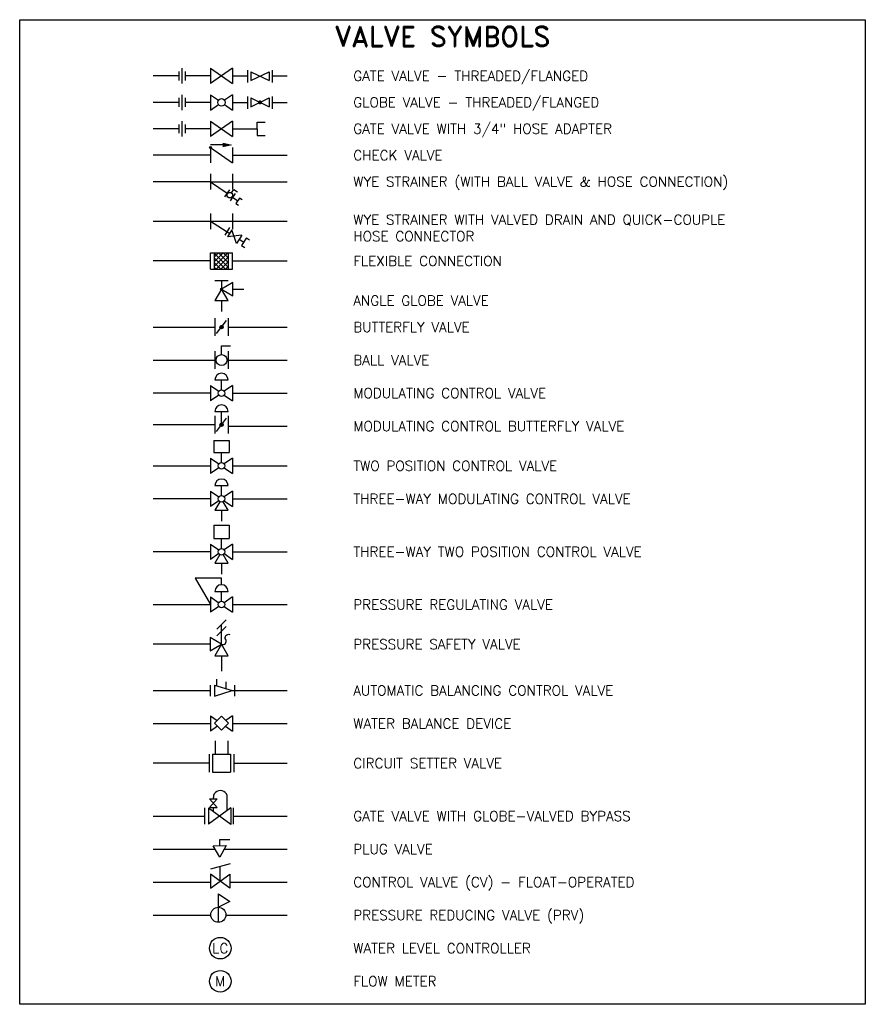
# Model space of a CAD drawing. Header units: inches. Extents: x 0.29 to 8.29, y -9.32 to -0.01.
import ezdxf
from ezdxf.enums import TextEntityAlignment as Align

# ---------------------------------------------------------------- set-up
doc = ezdxf.new("R2010")
doc.units = ezdxf.units.IN
doc.header["$MEASUREMENT"] = 0
doc.layers.add('G-ANNO-NPLT', color=7, linetype='Continuous', plot=False)
for name, color, linetype in [('M-DETL-MEDM', 4, 'Continuous'), ('M-DETL-TEXT', 2, 'Continuous'), ('M-DETL-THIN', 2, 'Continuous'), ('P-DETL-MEDM', 4, 'Continuous'), ('P-DETL-TEXT', 2, 'Continuous'), ('P-DETL-THIN', 2, 'Continuous')]:
    doc.layers.add(name, color=color, linetype=linetype)
doc.styles.add('ROMAND', font='romand.shx', dxfattribs={"width": 0.8})
doc.styles.add('Romans', font='romans.shx', dxfattribs={"width": 0.75})

msp = doc.modelspace()

# ---------------------------------------------------------------- hatches: boundary and pattern name
at = {"layer": 'M-DETL-MEDM'}
h = msp.add_hatch(color=256, dxfattribs=at)
h.paths.add_polyline_path([(2.0898, -1.215, 0.414214), (2.0996, -1.2248), (2.0996, -1.215), (2.1076, -1.2206, 0.153879), (2.1094, -1.215, 1)])
h.paths.add_polyline_path([(2.1076, -1.2206), (2.0996, -1.215), (2.0996, -1.2248, 0.244735)], flags=17)
h = msp.add_hatch(dxfattribs=at)
h.set_pattern_fill('NET', color=256, scale=0.25, angle=45, style=0)
h.set_pattern_definition([(45, (0.251955, -6.0769), (-0.02209709, 0.02209709), []), (135, (0.251955, -6.0769), (-0.02209709, -0.02209709), [])])
h.paths.add_polyline_path([(2.1364, -2.3654), (2.2689, -2.3654), (2.2689, -2.2104), (2.1364, -2.2104)])
h = msp.add_hatch(color=256, dxfattribs=at)
h.paths.add_polyline_path([(2.2194, -2.9129, 0.236068), (2.2131, -2.9004), (2.1944, -2.9254, 0.618034)])
h.paths.add_polyline_path([(2.2131, -2.9004, 0.618034), (2.1881, -2.9129, 0.236068), (2.1944, -2.9254)])
h = msp.add_hatch(color=256, dxfattribs=at)
h.paths.add_polyline_path([(2.2194, -3.8372, 0.236068), (2.2131, -3.8247), (2.1944, -3.8497, 0.618034)])
h.paths.add_polyline_path([(2.2131, -3.8247, 0.618034), (2.1881, -3.8372, 0.236068), (2.1944, -3.8497)])

# ---------------------------------------------------------------- linework, layer by layer
at = {"layer": 'G-ANNO-NPLT', "color": 6, "ltscale": 0.75}
msp.add_lwpolyline([(0.2943, -0.0059), (8.2942, -0.0059), (8.2942, -9.3184), (0.2943, -9.3184)], close=True, dxfattribs=at)
at = {"layer": 'M-DETL-MEDM'}
for p, q in [((2.0996, -0.465), (2.0996, -0.6109)), ((2.3079, -0.465), (2.0996, -0.6109)), ((2.0996, -0.465), (2.3079, -0.6109)), ((2.3079, -0.465), (2.3079, -0.6109)), ((2.0996, -0.715), (2.1749, -0.7678)), ((2.0996, -0.715), (2.0996, -0.8609)), ((2.3079, -0.715), (2.2326, -0.7678)), ((2.3079, -0.715), (2.3079, -0.8609)), ((2.0996, -0.8609), (2.1749, -0.8081)), ((2.2326, -0.8081), (2.3079, -0.8609)), ((2.0996, -0.965), (2.0996, -1.1109)), ((2.3079, -0.965), (2.0996, -1.1109)), ((2.0996, -0.965), (2.3079, -1.1109)), ((2.3079, -0.965), (2.3079, -1.1109)), ((2.5411, -1.0379), (2.5411, -0.9754)), ((2.5411, -0.9754), (2.6161, -0.9754)), ((2.5411, -1.0379), (2.5411, -1.1004)), ((2.5411, -1.1004), (2.6161, -1.1004)), ((2.2157, -1.1909), (2.1005, -1.1909)), ((2.0996, -1.215), (2.3079, -1.3609)), ((2.0996, -1.215), (2.0996, -1.3609)), ((2.3079, -1.215), (2.3079, -1.3609)), ((2.0996, -1.465), (2.0996, -1.6109)), ((2.3079, -1.465), (2.3079, -1.6109)), ((2.0996, -1.5379), (2.2567, -1.6479)), ((2.0996, -1.5379), (2.3079, -1.5379)), ((2.2806, -1.6138), (2.2328, -1.6821)), ((2.3318, -1.6496), (2.284, -1.7179)), ((2.2973, -1.6445), (2.3212, -1.6104)), ((2.3212, -1.6104), (2.3553, -1.6343)), ((2.3079, -1.6838), (2.357, -1.7181)), ((2.0996, -1.84), (2.0996, -1.9859)), ((2.3079, -1.84), (2.3079, -1.9859)), ((2.0996, -2.3654), (2.0996, -2.2104)), ((2.0996, -2.2104), (2.3079, -2.2104)), ((2.1364, -2.3654), (2.1364, -2.2104)), ((2.2689, -2.3654), (2.2689, -2.2104)), ((2.3079, -2.3654), (2.3079, -2.2104)), ((2.0996, -2.3654), (2.3079, -2.3654)), ((2.1413, -2.4713), (2.2663, -2.4713)), ((2.2038, -2.4713), (2.2038, -2.5547)), ((2.1413, -2.8296), (2.1413, -2.9963)), ((2.1569, -2.9754), (2.2506, -2.8504)), ((2.2663, -2.8296), (2.2663, -2.9963)), ((2.1413, -3.1421), (2.1413, -3.3088)), ((2.2038, -3.1734), (2.2038, -3.09)), ((2.2038, -3.09), (2.2871, -3.09)), ((2.2663, -3.1421), (2.2663, -3.3088)), ((2.1413, -3.4129), (2.2663, -3.4129)), ((2.2038, -3.5067), (2.2038, -3.4129)), ((2.0996, -3.465), (2.1781, -3.52)), ((2.0996, -3.465), (2.0996, -3.6109)), ((2.3079, -3.465), (2.2294, -3.52)), ((2.3079, -3.465), (2.3079, -3.6109)), ((2.1781, -3.5559), (2.0996, -3.6109)), ((2.2294, -3.5559), (2.3079, -3.6109)), ((2.1413, -3.7122), (2.2663, -3.7122)), ((2.2038, -3.8372), (2.2038, -3.7122)), ((2.1413, -3.7539), (2.1413, -3.9205)), ((2.1569, -3.8997), (2.2506, -3.7747)), ((2.2663, -3.7539), (2.2663, -3.9205)), ((2.1308, -3.9845), (2.1308, -4.1004)), ((2.1308, -3.9845), (2.2767, -3.9845)), ((2.2767, -3.9845), (2.2767, -4.1004)), ((2.0996, -4.1525), (2.0996, -4.2984)), ((2.0996, -4.1525), (2.1781, -4.2075)), ((2.1308, -4.1004), (2.2767, -4.1004)), ((2.2038, -4.1942), (2.2038, -4.1004)), ((2.3079, -4.1525), (2.2294, -4.2075)), ((2.3079, -4.1525), (2.3079, -4.2984)), ((2.1781, -4.2434), (2.0996, -4.2984)), ((2.2294, -4.2434), (2.3079, -4.2984)), ((2.0996, -4.465), (2.0996, -4.6109)), ((2.0996, -4.465), (2.1781, -4.52)), ((2.1413, -4.4129), (2.2663, -4.4129)), ((2.2038, -4.5067), (2.2038, -4.4129)), ((2.3079, -4.465), (2.2294, -4.52)), ((2.3079, -4.465), (2.3079, -4.6109)), ((2.1781, -4.5559), (2.0996, -4.6109)), ((2.2294, -4.5559), (2.3079, -4.6109)), ((2.1308, -4.7878), (2.1308, -4.9129)), ((2.1308, -4.7878), (2.2767, -4.7878)), ((2.2767, -4.7878), (2.2767, -4.9129)), ((2.1308, -4.9129), (2.2767, -4.9129)), ((2.2038, -5.0067), (2.2038, -4.9129)), ((2.0996, -4.965), (2.0996, -5.1109)), ((2.0996, -4.965), (2.1781, -5.02)), ((2.3079, -4.965), (2.2294, -5.02)), ((2.3079, -4.965), (2.3079, -5.1109)), ((2.1781, -5.0559), (2.0996, -5.1109)), ((2.2294, -5.0559), (2.3079, -5.1109)), ((2.2038, -5.2879), (1.9538, -5.2879)), ((1.9538, -5.2879), (2.0996, -5.5379)), ((2.2038, -5.3504), (2.2038, -5.2879)), ((2.0996, -5.465), (2.0996, -5.6109)), ((2.0996, -5.465), (2.1781, -5.52)), ((2.1413, -5.4129), (2.2663, -5.4129)), ((2.2038, -5.5067), (2.2038, -5.4129)), ((2.3079, -5.465), (2.2294, -5.52)), ((2.3079, -5.465), (2.3079, -5.6109)), ((2.1781, -5.5559), (2.0996, -5.6109)), ((2.2294, -5.5559), (2.3079, -5.6109)), ((2.0959, -6.2984), (2.0959, -6.4025)), ((2.1375, -6.2984), (2.1375, -6.4025)), ((2.1375, -6.2984), (2.3042, -6.3504)), ((2.1591, -6.3051), (2.1591, -6.2426)), ((2.2469, -6.3322), (2.2469, -6.2679)), ((2.325, -6.2984), (2.325, -6.4025)), ((2.1375, -6.4025), (2.3042, -6.3504)), ((2.1005, -6.59), (2.1631, -6.6338)), ((2.1005, -6.59), (2.1005, -6.7359)), ((2.3088, -6.59), (2.2452, -6.6346)), ((2.3088, -6.59), (2.3088, -6.7359)), ((2.1672, -6.6892), (2.1005, -6.7359)), ((2.241, -6.6884), (2.3088, -6.7359)), ((2.0873, -6.9526), (2.0873, -7.1233)), ((2.1184, -6.9526), (2.1184, -7.1233)), ((2.1184, -6.9526), (2.2891, -6.9526)), ((2.2891, -6.9526), (2.2891, -7.1233)), ((2.3202, -6.9526), (2.3202, -7.1233)), ((2.1184, -7.1233), (2.2891, -7.1233))]:
    msp.add_line(p, q, dxfattribs=at)
for points in [[(2.4005, -1.7105), (2.3749, -1.6925), (2.3391, -1.7437), (2.3647, -1.7616)], [(2.1881, -4.565), (2.1413, -4.6462), (2.2663, -4.6462), (2.2194, -4.565)], [(2.1881, -5.065), (2.1413, -5.1462), (2.2663, -5.1462), (2.2194, -5.065)]]:
    msp.add_lwpolyline(points, dxfattribs=at)
for points in [[(2.312, -2.6172), (2.312, -2.4922), (2.2038, -2.5547)], [(2.1413, -2.6629), (2.2663, -2.6629), (2.2038, -2.5547)], [(2.0955, -5.8504), (2.0955, -5.9754), (2.2038, -5.9129)], [(2.1413, -6.0212), (2.2663, -6.0212), (2.2038, -5.9129)], [(2.2038, -6.7257), (2.27, -6.6594), (2.2038, -6.5931), (2.1375, -6.6594)]]:
    msp.add_lwpolyline(points, close=True, dxfattribs=at)
msp.add_lwpolyline([(2.2038, -5.9129, 0.735191), (2.2433, -5.8667), (2.2433, -5.8667, -0.735191), (2.2818, -5.8215)], format="xyb", dxfattribs=at)
for centre, radius in [((2.2038, -0.7879), 0.0352), ((2.0996, -1.215), 0.00979), ((2.2823, -1.6658), 0.026), ((2.2038, -2.5547), 0.0104), ((2.2038, -2.9129), 0.0156), ((2.2038, -3.2254), 0.0521), ((2.2038, -3.5379), 0.0312), ((2.2038, -3.8372), 0.0156), ((2.2038, -4.2254), 0.0312), ((2.2038, -4.5379), 0.0312), ((2.2038, -5.0379), 0.0312), ((2.2038, -5.5379), 0.0312)]:
    msp.add_circle(centre, radius, dxfattribs=at)
for centre in [(2.2038, -3.4129), (2.2038, -3.7122), (2.2038, -4.4129), (2.2038, -5.4129)]:
    msp.add_arc(centre, 0.0625, 0, 180, dxfattribs=at)
msp.add_solid([(2.2157, -1.17), (2.2157, -1.2119), (2.3094, -1.1909)], dxfattribs=at)
at = {"layer": 'M-DETL-THIN'}
for p, q in [((1.7986, -0.5379), (1.5579, -0.5379)), ((2.0996, -0.5379), (1.8589, -0.5379)), ((2.3079, -0.5379), (2.45, -0.5379)), ((2.6835, -0.5379), (2.8256, -0.5379)), ((1.7986, -0.7879), (1.5579, -0.7879)), ((2.0996, -0.7879), (1.8589, -0.7879)), ((2.3079, -0.7879), (2.45, -0.7879)), ((2.6835, -0.7879), (2.8256, -0.7879)), ((1.7986, -1.0379), (1.5579, -1.0379)), ((2.0996, -1.0379), (1.8589, -1.0379)), ((2.3079, -1.0379), (2.5411, -1.0379)), ((2.0996, -1.2879), (1.5579, -1.2879)), ((2.3079, -1.2879), (2.8256, -1.2879)), ((2.0996, -1.5379), (1.5579, -1.5379)), ((2.3079, -1.5379), (2.8256, -1.5379)), ((2.0996, -2.2879), (1.5579, -2.2879)), ((2.3079, -2.2879), (2.8256, -2.2879)), ((2.312, -2.5547), (2.4162, -2.5547)), ((2.2038, -2.6629), (2.2038, -2.7671)), ((1.5579, -2.9129), (2.1413, -2.9129)), ((2.2663, -2.9129), (2.8256, -2.9129)), ((1.5579, -3.2254), (2.1413, -3.2254)), ((2.2663, -3.2254), (2.8256, -3.2254)), ((2.0996, -3.5379), (1.5579, -3.5379)), ((2.3079, -3.5379), (2.8256, -3.5379)), ((2.1413, -3.8372), (1.5579, -3.8372)), ((2.2663, -3.8504), (2.8256, -3.8504)), ((2.0996, -4.2292), (1.5579, -4.2292)), ((2.3079, -4.2254), (2.8256, -4.2254)), ((2.0996, -4.5379), (1.5579, -4.5379)), ((2.3079, -4.5379), (2.8256, -4.5379)), ((2.2038, -4.6462), (2.2038, -4.7504)), ((2.0996, -5.0379), (1.5579, -5.0379)), ((2.3079, -5.0379), (2.8256, -5.0379)), ((2.2038, -5.1462), (2.2038, -5.2504)), ((1.5579, -5.5379), (2.0996, -5.5379)), ((2.3079, -5.5379), (2.8256, -5.5379)), ((2.1596, -5.7696), (2.2479, -5.6812)), ((2.1596, -5.8321), (2.2479, -5.7437)), ((2.2038, -5.9129), (2.2038, -5.7254)), ((2.0955, -5.9129), (1.5579, -5.9129)), ((2.2038, -6.0212), (2.2038, -6.167)), ((1.5579, -6.3504), (2.0959, -6.3504)), ((2.3042, -6.3504), (2.8256, -6.3504)), ((1.5579, -6.6629), (2.1005, -6.6629)), ((2.3088, -6.6629), (2.8256, -6.6629)), ((2.1452, -6.9526), (2.1452, -6.8276)), ((2.2667, -6.9526), (2.2667, -6.8276)), ((2.0873, -7.0379), (1.5579, -7.0379)), ((2.3202, -7.0379), (2.8256, -7.0379))]:
    msp.add_line(p, q, dxfattribs=at)
at = {"layer": 'P-DETL-MEDM', "linetype": 'Continuous'}
for p, q in [((1.8288, -0.465), (1.8288, -0.6109)), ((1.7986, -0.4963), (1.7986, -0.5796)), ((1.8589, -0.4963), (1.8589, -0.5796)), ((2.45, -0.4843), (2.45, -0.6005)), ((2.4802, -0.4978), (2.4802, -0.5811)), ((2.4802, -0.5811), (2.6533, -0.4978)), ((2.4802, -0.4978), (2.6533, -0.5811)), ((2.6533, -0.4978), (2.6533, -0.5811)), ((2.6835, -0.4843), (2.6835, -0.6005)), ((1.8288, -0.715), (1.8288, -0.8609)), ((2.45, -0.7328), (2.45, -0.849)), ((2.6835, -0.7328), (2.6835, -0.849)), ((1.7986, -0.7463), (1.7986, -0.8296)), ((1.8589, -0.7463), (1.8589, -0.8296)), ((2.4802, -0.7463), (2.4802, -0.8296)), ((2.4802, -0.8296), (2.6533, -0.7463)), ((2.4802, -0.7463), (2.6533, -0.8296)), ((2.6533, -0.7463), (2.6533, -0.8296)), ((1.7986, -0.9963), (1.7986, -1.0796)), ((1.8288, -0.965), (1.8288, -1.1109)), ((1.8589, -0.9963), (1.8589, -1.0796)), ((2.0996, -1.9129), (2.282, -2.0267)), ((2.2786, -1.9704), (2.2335, -2.0427)), ((2.3028, -1.9935), (2.2613, -2.06)), ((2.3953, -2.0433), (2.2613, -2.06)), ((2.3467, -2.1212), (2.3028, -1.9935)), ((2.3953, -2.0433), (2.3467, -2.1212)), ((2.371, -2.0822), (2.4142, -2.1091)), ((2.4385, -2.0702), (2.3934, -2.1424)), ((2.4385, -2.0702), (2.4677, -2.0884)), ((2.3934, -2.1424), (2.424, -2.1615)), ((2.091, -7.3743), (2.1614, -7.3743)), ((2.1614, -7.3743), (2.091, -7.4563)), ((2.1614, -7.4563), (2.091, -7.3743)), ((2.1264, -7.3743), (2.1264, -7.3621)), ((2.2586, -7.4835), (2.2586, -7.3621)), ((2.0435, -7.459), (2.0435, -7.6139)), ((2.292, -7.459), (2.0812, -7.6139)), ((2.0812, -7.462), (2.0812, -7.6139)), ((2.292, -7.6169), (2.0812, -7.462)), ((2.091, -7.4563), (2.1614, -7.4563)), ((2.1264, -7.4952), (2.1264, -7.4563)), ((2.292, -7.459), (2.292, -7.6169)), ((2.3146, -7.459), (2.3146, -7.6139)), ((2.1866, -7.8181), (2.1866, -7.7598)), ((2.1866, -7.7598), (2.2826, -7.7598)), ((2.2869, -7.9905), (2.0987, -8.039)), ((2.0987, -8.0884), (2.0987, -8.2191)), ((2.2832, -8.2191), (2.0987, -8.0884)), ((2.0987, -8.2191), (2.2832, -8.0884)), ((2.191, -8.1537), (2.191, -8.0152)), ((2.2832, -8.0884), (2.2832, -8.2191)), ((2.174, -8.5431), (2.174, -8.2732)), ((2.174, -8.2732), (2.2832, -8.3459)), ((2.2832, -8.3459), (2.174, -8.3991))]:
    msp.add_line(p, q, dxfattribs=at)
at = {"layer": 'P-DETL-MEDM', "linetype": 'Continuous', "const_width": 0.0187}
msp.add_lwpolyline([(2.5574, -0.7879, 1), (2.5761, -0.7879, 1)], format="xyb", close=True, dxfattribs=at)
at = {"layer": 'P-DETL-MEDM', "linetype": 'Continuous'}
msp.add_lwpolyline([(2.1885, -7.9257), (2.1245, -7.8192), (2.2487, -7.817), (2.2487, -7.817)], close=True, dxfattribs=at)
for centre, radius in [((2.174, -8.4717), 0.0713), ((2.1918, -8.7879), 0.1019), ((2.1918, -9.1004), 0.1019)]:
    msp.add_circle(centre, radius, dxfattribs=at)
msp.add_arc((2.1925, -7.3621), 0.0661, 359.99397, 180, dxfattribs=at)
at = {"layer": 'P-DETL-THIN', "linetype": 'Continuous'}
for p, q in [((1.5579, -1.9129), (2.8256, -1.9129)), ((1.5579, -7.5379), (2.0435, -7.5379)), ((2.3146, -7.5379), (2.8256, -7.5379)), ((1.5579, -7.8504), (2.1432, -7.8504)), ((2.2302, -7.8504), (2.8256, -7.8504)), ((1.5579, -8.1629), (2.0987, -8.1629)), ((2.2832, -8.1629), (2.8256, -8.1629)), ((1.5579, -8.4754), (2.1028, -8.4754)), ((2.2453, -8.4754), (2.8256, -8.4754))]:
    msp.add_line(p, q, dxfattribs=at)

# ---------------------------------------------------------------- texts
at = {"layer": 'M-DETL-TEXT', "style": 'Romans'}
for s, p in [('GATE VALVE - THREADED/FLANGED', (3.4506, -0.5379)), ('GLOBE VALVE - THREADED/FLANGED', (3.4506, -0.7879)), ('GATE VALVE WITH 3/4" HOSE ADAPTER', (3.4506, -1.0379)), ('CHECK VALVE', (3.4506, -1.2879)), ('WYE STRAINER (WITH BALL VALVE & HOSE CONNECTION)', (3.4506, -1.5379)), ('FLEXIBLE CONNECTION', (3.4506, -2.2879)), ('ANGLE GLOBE VALVE', (3.4506, -2.6629)), ('BUTTERFLY VALVE', (3.4506, -2.9129)), ('BALL VALVE', (3.4506, -3.2254)), ('MODULATING CONTROL VALVE', (3.4506, -3.5379)), ('MODULATING CONTROL BUTTERFLY VALVE', (3.4506, -3.8504)), ('TWO POSITION CONTROL VALVE', (3.4506, -4.2254)), ('THREE-WAY MODULATING CONTROL VALVE', (3.4506, -4.5379)), ('THREE-WAY TWO POSITION CONTROL VALVE', (3.4506, -5.0379)), ('PRESSURE REGULATING VALVE', (3.4506, -5.5379)), ('PRESSURE SAFETY VALVE', (3.4506, -5.9129)), ('AUTOMATIC BALANCING CONTROL VALVE', (3.4506, -6.3504)), ('WATER BALANCE DEVICE', (3.4506, -6.6629)), ('CIRCUIT SETTER VALVE', (3.4506, -7.0379))]:
    msp.add_text(s, height=0.09375, dxfattribs=at).set_placement(p, align=Align.MIDDLE_LEFT)
at = {"layer": 'M-DETL-TEXT', "ltscale": 0.75, "insert": (4.2943, -0.0717), "char_height": 0.1875, "width": 7.999918, "attachment_point": 2, "style": 'ROMAND'}
msp.add_mtext('{\\W1;VALVE SYMBOLS}', dxfattribs=at)
at = {"layer": 'M-DETL-TEXT', "insert": (3.4506, -1.8504), "char_height": 0.09375, "width": 4.026786, "attachment_point": 1, "style": 'Romans'}
msp.add_mtext('{\\W1;WYE STRAINER WITH VALVED DRAIN AND QUICK-COUPLE HOSE CONNECTOR}', dxfattribs=at)
at = {"layer": 'P-DETL-MEDM', "linetype": 'Continuous', "style": 'Romans'}
for s, height, p in [('LC', 0.09375, (2.1918, -8.7879)), ('M', 0.0938, (2.1918, -9.1004))]:
    msp.add_text(s, height=height, dxfattribs=at).set_placement(p, align=Align.MIDDLE)
at = {"layer": 'P-DETL-TEXT', "style": 'Romans'}
for s, p in [('GATE VALVE WITH GLOBE-VALVED BYPASS', (3.4506, -7.5379)), ('PLUG VALVE', (3.4506, -7.8504)), ('CONTROL VALVE (CV) - FLOAT-OPERATED', (3.4506, -8.1629)), ('PRESSURE REDUCING VALVE (PRV)', (3.4506, -8.4754)), ('WATER LEVEL CONTROLLER', (3.4506, -8.7879)), ('FLOW METER', (3.4506, -9.1004))]:
    msp.add_text(s, height=0.09375, dxfattribs=at).set_placement(p, align=Align.MIDDLE_LEFT)

doc.saveas('drawing.dxf')
